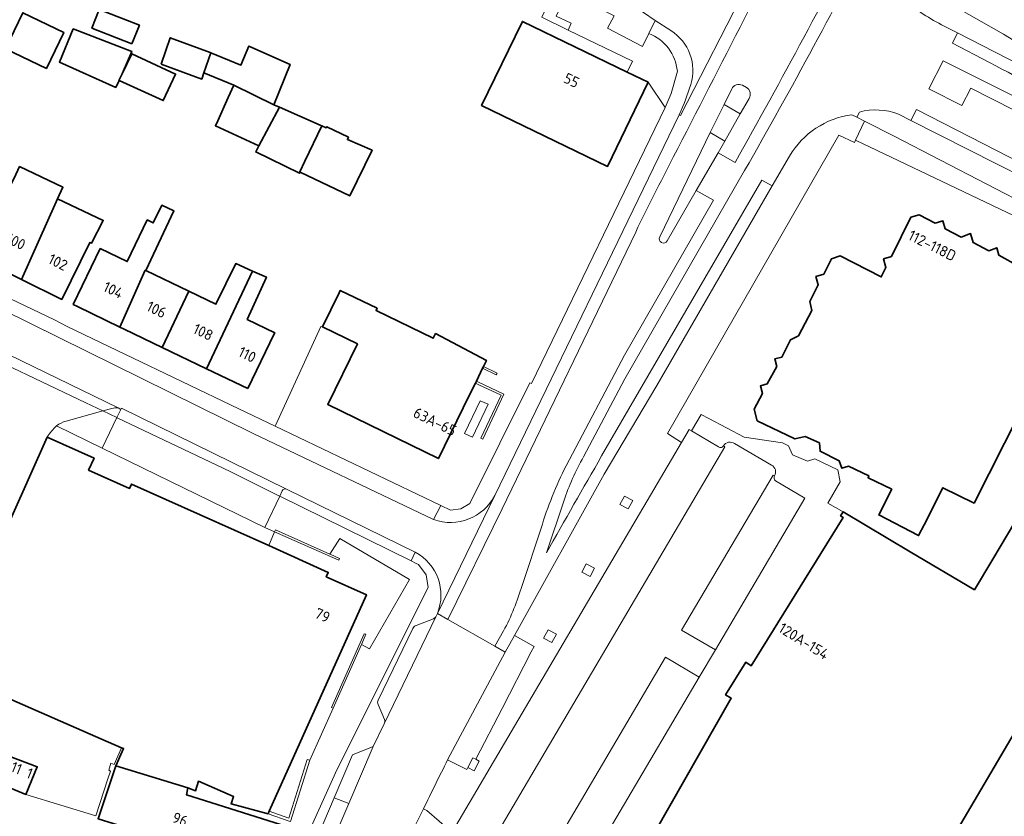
# Model space of a CAD drawing. Extents: x 152761 to 155748, y 459947 to 462743.
# Tile 143 of 256: x 154508 to 154632, y 461737 to 461838. Entities that reach past the tile are written whole.
import ezdxf
from ezdxf.enums import TextEntityAlignment as Align

# ---------------------------------------------------------------- set-up
doc = ezdxf.new("R2010")
doc.units = 0
doc.header["$LTSCALE"] = 0.75
for name, color, linetype, lineweight in [('B-RO-GR-BEPLANTING_CULTUUR_HEESTERS-GV', 251, 'CONTINUOUS', 18), ('B-RO-GR-GROENVOORZIENING-GV', 251, 'CONTINUOUS', 18), ('B-RO-IE-TERREINAFSCHEIDING_KUNSTMATIG_HEKWERK-G', 251, 'IE-TERREINAFSCHEIDING-KUNSTMATIG', 18), ('B-RO-IE-TERREINAFSCHEIDING_KUNSTMATIG_MUUR-G', 251, 'IE-TERREINAFSCHEIDING-KUNSTMATIG-DICHT', 18), ('B-RO-IE-TERREINAFSCHEIDING_KUNSTMATIG_MUUR-GV', 251, 'CONTINUOUS', 18), ('B-RO-OG-BEBOUWING-GV', 6, 'CONTINUOUS', 35), ('B-RO-OG-BEBOUWING-T18', 1, 'CONTINUOUS', 18), ('B-RO-VH-VERHARDING_ASFALT-GV', 251, 'CONTINUOUS', 18), ('B-RO-VH-VERHARDING_BETON-GV', 251, 'CONTINUOUS', 18), ('B-RO-VH-VERHARDING_BETONSTRAATSTEEN-GV', 251, 'CONTINUOUS', 18), ('B-RO-VH-VERHARDING_STRAATBAKSTEEN-GV', 251, 'CONTINUOUS', 18), ('B-RO-VH-VERHARDING_TEGEL-GV', 251, 'CONTINUOUS', 18)]:
    doc.layers.add(name, color=color, linetype=linetype, lineweight=lineweight)
doc.styles.add('NLCS-ISO-M200-T18', font='NLCS-ISO.ttf', dxfattribs={"height": 0.36})
doc.linetypes.add('IE-TERREINAFSCHEIDING-KUNSTMATIG', pattern='A,4,[82,NLCS.SHX,S=0.75,R=90,X=0,Y=0],4,-2', length=10)
doc.linetypes.add('IE-TERREINAFSCHEIDING-KUNSTMATIG-DICHT', pattern='A,8,-1,[82,NLCS.SHX,S=0.75,R=90,X=0,Y=0],-1', length=10)

msp = doc.modelspace()

# ---------------------------------------------------------------- linework, layer by layer
at = {"layer": 'B-RO-GR-BEPLANTING_CULTUUR_HEESTERS-GV', "flags": 128}
for points in [[(154587.58, 461835.907), (154586.789, 461834.269), (154582.372, 461836.586), (154583.177, 461838.121), (154577.292, 461841.061), (154575.882, 461838.095), (154577.779, 461837.193), (154577.375, 461836.315), (154585.494, 461832.397), (154584.83, 461831.021), (154587.507, 461829.724), (154589.653, 461826.543)], [(154589.653, 461826.543), (154590.374, 461828.301), (154591.18, 461831.131)]]:
    msp.add_lwpolyline(points, dxfattribs=at)
at = {"layer": 'B-RO-GR-BEPLANTING_CULTUUR_HEESTERS-GV'}
msp.add_lwpolyline([(154591.18, 461831.131, 0.2790938), (154587.58, 461835.907)], format="xyb", dxfattribs=at)
at = {"layer": 'B-RO-GR-GROENVOORZIENING-GV', "flags": 128}
for points in [[(154585.547, 461776.863), (154584.491, 461777.433), (154583.921, 461776.376), (154584.978, 461775.807)], [(154580.714, 461768.299), (154579.657, 461768.868), (154579.088, 461767.812), (154580.144, 461767.243)], [(154575.895, 461759.96), (154574.839, 461760.529), (154574.27, 461759.473), (154575.326, 461758.903)], [(154564.712, 461743.124), (154565.511, 461742.709), (154566.145, 461743.929), (154565.701, 461744.16), (154565.346, 461744.344)]]:
    msp.add_lwpolyline(points, close=True, dxfattribs=at)
at = {"layer": 'B-RO-IE-TERREINAFSCHEIDING_KUNSTMATIG_HEKWERK-G', "flags": 128}
msp.add_lwpolyline([(154589.653, 461826.543), (154587.507, 461829.724)], dxfattribs=at)
at = {"layer": 'B-RO-IE-TERREINAFSCHEIDING_KUNSTMATIG_MUUR-G', "flags": 128}
for points in [[(154540.387, 461786.346), (154546.125, 461798.867), (154546.327, 461798.814)], [(154568.301, 461792.733), (154566.57, 461793.575)], [(154566.689, 461793.818), (154568.416, 461792.962)], [(154568.416, 461792.962), (154568.301, 461792.733)], [(154565.654, 461791.702), (154566.113, 461791.487)], [(154566.04, 461791.843), (154565.783, 461791.967)], [(154567.549, 461791.113), (154566.04, 461791.843)], [(154566.113, 461791.487), (154568.936, 461790.166)], [(154568.936, 461790.166), (154566.351, 461784.762), (154566.614, 461784.633), (154569.254, 461790.289), (154567.549, 461791.113)], [(154566.269, 461789.478), (154564.296, 461785.338), (154565.283, 461784.885)], [(154565.283, 461784.885), (154567.256, 461789.025), (154566.269, 461789.478)], [(154520.971, 461745.606), (154520.015, 461743.515), (154519.618, 461743.651), (154519.34, 461742.777), (154519.559, 461742.667), (154519.238, 461741.686)], [(154519.238, 461741.686), (154517.709, 461737.018)], [(154517.709, 461737.018), (154508.858, 461739.692)]]:
    msp.add_lwpolyline(points, dxfattribs=at)
at = {"layer": 'B-RO-IE-TERREINAFSCHEIDING_KUNSTMATIG_MUUR-GV', "flags": 128}
for points in [[(154540.387, 461773.144), (154540.294, 461772.925), (154548.419, 461769.337), (154548.512, 461769.556), (154547.316, 461770.084), (154547.276, 461770.102)], [(154551.626, 461760.034), (154547.475, 461750.696), (154547.688, 461750.635), (154551.257, 461758.663), (154551.295, 461758.748), (154551.839, 461759.973)], [(154539.602, 461737.584), (154539.462, 461737.272), (154542.121, 461736.336), (154542.289, 461736.277), (154544.747, 461744.042), (154544.423, 461744.145), (154542.071, 461736.715)]]:
    msp.add_lwpolyline(points, close=True, dxfattribs=at)
at = {"layer": 'B-RO-OG-BEBOUWING-GV', "flags": 128}
for points in [[(154506.302, 461833.972), (154511.466, 461831.477), (154513.664, 461836.026), (154508.499, 461838.521)], [(154522.276, 461834.608), (154523.222, 461836.959), (154518.142, 461838.92), (154517.222, 461836.582)], [(154584.83, 461831.021), (154571.602, 461837.431), (154570.665, 461835.497), (154566.451, 461826.802), (154582.355, 461819.095), (154587.507, 461829.724)], [(154521.019, 461830.817), (154522.252, 461833.627), (154514.847, 461836.466), (154513.116, 461832.278), (154520.224, 461829.087), (154520.635, 461829.956), (154520.626, 461829.96)], [(154525.976, 461832), (154531.084, 461830.134), (154531.359, 461830.904), (154532.251, 461833.47), (154532.138, 461833.485), (154527.112, 461835.351)], [(154520.635, 461829.956), (154526.221, 461827.418), (154527.789, 461830.769), (154522.245, 461833.342), (154521.019, 461830.817), (154520.626, 461829.96)], [(154532.251, 461833.47), (154531.359, 461830.904), (154535.155, 461829.36), (154540.196, 461826.874), (154542.251, 461831.982), (154537.035, 461834.307), (154536.035, 461831.902)], [(154540.903, 461826.565), (154540.196, 461826.874), (154535.155, 461829.36), (154534.428, 461827.797), (154533.103, 461824.878), (154532.806, 461824.23), (154538.292, 461821.715)], [(154546.255, 461824.226), (154546.068, 461824.308), (154540.903, 461826.565), (154538.292, 461821.715), (154537.913, 461820.931), (154543.453, 461818.228), (154543.535, 461818.39), (154543.479, 461818.416), (154544.119, 461819.756)], [(154543.535, 461818.39), (154549.777, 461815.362), (154552.6, 461821.142), (154549.492, 461822.494), (154549.628, 461822.791), (154546.898, 461824.116), (154546.817, 461823.981), (154546.255, 461824.226), (154544.119, 461819.756), (154543.479, 461818.416)], [(154508.313, 461804.805), (154512.716, 461814.608), (154512.857, 461815.011), (154513.549, 461816.471), (154508.07, 461819.066), (154507.378, 461817.606), (154505.837, 461814.579), (154506.149, 461814.423), (154502.759, 461807.542)], [(154512.857, 461815.011), (154512.716, 461814.608), (154508.313, 461804.805), (154513.409, 461802.294), (154516.953, 461809.487), (154517.146, 461809.386), (154518.653, 461812.267)], [(154520.744, 461798.798), (154523.956, 461805.967), (154524.029, 461805.932), (154527.565, 461813.461), (154526.051, 461814.191), (154524.97, 461811.948), (154524.213, 461812.326), (154521.673, 461807.069), (154518.258, 461808.716), (154514.846, 461801.644), (154515.383, 461801.385)], [(154529.438, 461803.322), (154524.029, 461805.932), (154523.956, 461805.967), (154520.744, 461798.798), (154521.283, 461798.538), (154526.087, 461796.22)], [(154529.438, 461803.322), (154526.087, 461796.22), (154531.688, 461793.518), (154537.508, 461805.868), (154535.377, 461806.806), (154532.875, 461801.664)], [(154536.896, 461791.005), (154540.231, 461797.918), (154540.308, 461798.077), (154536.84, 461799.751), (154539.254, 461805.1), (154537.508, 461805.868), (154531.688, 461793.518)], [(154565.783, 461791.967), (154566.57, 461793.575), (154566.689, 461793.818), (154566.896, 461794.241), (154567.012, 461794.477), (154567.059, 461794.574), (154560.627, 461797.959), (154560.337, 461797.367), (154553.105, 461800.904), (154553.23, 461801.159), (154548.585, 461803.431), (154548.441, 461803.136), (154546.327, 461798.814), (154550.747, 461796.651), (154547.01, 461789.013), (154560.991, 461782.173), (154564.895, 461790.152), (154565.654, 461791.702)], [(154612.107, 461775.42), (154611.796, 461774.918), (154612.112, 461774.724), (154600.522, 461755.978), (154599.814, 461756.416), (154597.276, 461752.309), (154597.983, 461751.872), (154582.459, 461724.685), (154582.14, 461724.868), (154581.846, 461724.356), (154606.108, 461710.179), (154606.056, 461710.091), (154610.382, 461707.55), (154617.319, 461719.242), (154617.199, 461719.313), (154640.187, 461758.409), (154642.592, 461762.628), (154642.749, 461762.535), (154651.556, 461777.377), (154636.481, 461778.595), (154631.03, 461769.449), (154628.702, 461765.584), (154620.593, 461770.39)], [(154508.858, 461739.692), (154510.306, 461743.209), (154506.641, 461744.598), (154505.27, 461741.18)], [(154525.793, 461734.208), (154539.597, 461730.165), (154541.824, 461735.61), (154541.848, 461735.669), (154529.148, 461739.675), (154529.311, 461740.54), (154520.23, 461743.325), (154517.986, 461736.65), (154525.712, 461734.233)]]:
    msp.add_lwpolyline(points, close=True, dxfattribs=at)
for points in [[(154634.376, 461806.459), (154631.777, 461807.861), (154631.528, 461808.81), (154630.528, 461808.411), (154628.529, 461809.463), (154628.23, 461810.612), (154627.03, 461810.163), (154625.031, 461811.214), (154624.732, 461812.215), (154623.732, 461811.916), (154621.734, 461812.966), (154620.683, 461812.668), (154618.231, 461807.724), (154617.231, 461807.425), (154617.531, 461806.325), (154616.93, 461805.126), (154611.733, 461807.78), (154610.633, 461807.431), (154609.682, 461805.483), (154608.683, 461805.184), (154608.981, 461804.135), (154607.931, 461802.037), (154608.18, 461800.887), (154606.478, 461797.691), (154605.479, 461797.193), (154604.378, 461794.995), (154603.477, 461794.796), (154603.727, 461793.797), (154602.526, 461791.599), (154601.676, 461791.35), (154601.926, 461790.4), (154600.875, 461788.402), (154601.274, 461786.953), (154606.02, 461784.65), (154607.321, 461784.948), (154609.119, 461784.147), (154609.218, 461783.098), (154611.618, 461781.896), (154611.967, 461780.947), (154612.816, 461781.196), (154615.366, 461779.995), (154615.265, 461779.745), (154618.263, 461778.293), (154616.612, 461775.046), (154621.659, 461772.444), (154622.345, 461773.802), (154623.224, 461775.542), (154624.126, 461777.327), (154624.712, 461778.487), (154628.659, 461776.534), (154642.021, 461802.954)], [(154503.324, 461753.3), (154518.349, 461746.749), (154520.971, 461745.606), (154521.205, 461745.504), (154520.23, 461743.325), (154529.311, 461740.54), (154530.311, 461740.188), (154530.676, 461741.375), (154535.117, 461739.439), (154534.792, 461738.52), (154539.462, 461737.272), (154539.602, 461737.584), (154551.889, 461764.96), (154546.825, 461767.232), (154547.07, 461767.779), (154539.545, 461771.161), (154522.216, 461778.95), (154521.963, 461778.389), (154516.8, 461780.705), (154517.477, 461782.241), (154511.575, 461784.869), (154504.818, 461769.815)]]:
    msp.add_lwpolyline(points, dxfattribs=at)
at = {"layer": 'B-RO-VH-VERHARDING_ASFALT-GV', "flags": 128}
for points in [[(154608.318, 461858.267), (154591.561, 461825.547), (154591.41, 461825.625), (154568.134, 461777.486), (154560.855, 461762.589), (154562.162, 461761.844)], [(154591.41, 461825.625), (154591.561, 461825.547), (154608.318, 461858.267)], [(154580.301, 461843.551), (154586.421, 461840.419), (154585.757, 461839.101), (154586.891, 461838.529), (154588.376, 461837.557), (154590.361, 461836.258)], [(154630.599, 461832.241), (154625.92, 461834.659), (154626.579, 461835.975), (154625.235, 461836.669)], [(154655.077, 461820.335), (154651.567, 461822.243), (154638.147, 461829.926), (154635.992, 461831.115), (154626.579, 461835.975), (154625.92, 461834.659), (154630.599, 461832.241)], [(154658.832, 461815.406), (154624.78, 461832.458), (154622.964, 461828.907), (154627.11, 461826.784), (154628.254, 461828.998), (154663.934, 461810.865), (154690.653, 461797.109), (154691.542, 461798.84), (154677.908, 461805.836), (154666.519, 461811.758)], [(154661.886, 461806.734), (154688.506, 461792.932), (154690.653, 461797.109), (154663.934, 461810.865), (154628.254, 461828.998), (154627.11, 461826.784), (154622.964, 461828.907), (154624.78, 461832.458), (154658.832, 461815.406)], [(154588.953, 461810.186), (154595.333, 461823.369), (154597.104, 461826.93), (154598.05, 461828.884)], [(154598.05, 461828.884), (154597.104, 461826.93)], [(154599.906, 461829.071), (154599.399, 461829.354)], [(154599.399, 461829.354), (154599.906, 461829.071)], [(154600.246, 461827.698), (154599.12, 461825.742), (154597.167, 461822.281), (154596.312, 461820.796), (154598.478, 461819.603)], [(154597.104, 461826.93), (154599.12, 461825.742), (154600.246, 461827.698)], [(154613.234, 461825.624), (154613.855, 461825.311), (154614.173, 461825.963)], [(154619.12, 461825.709), (154620.676, 461824.919), (154621.4, 461826.3), (154639.87, 461816.829)], [(154639.87, 461816.829), (154621.4, 461826.3), (154620.676, 461824.919), (154645.996, 461812.074), (154645.799, 461811.59), (154651.615, 461809.704), (154652.327, 461809.42), (154652.561, 461809.327), (154654.115, 461808.555), (154665.155, 461802.818), (154668.425, 461801.131)], [(154595.333, 461823.369), (154588.953, 461810.186)], [(154589.903, 461809.669), (154593.571, 461816.038), (154596.312, 461820.796), (154597.167, 461822.281), (154595.333, 461823.369)], [(154598.478, 461819.603), (154596.312, 461820.796), (154593.571, 461816.038), (154595.723, 461814.822), (154584.487, 461795.221), (154577.122, 461781.271)], [(154581.611, 461782.495), (154601.854, 461817.35), (154603.165, 461816.625), (154605.352, 461820.408)], [(154579.326, 461782.384), (154584.558, 461792.258), (154599.673, 461818.578)], [(154599.673, 461818.578), (154584.558, 461792.258), (154579.326, 461782.384)], [(154569.217, 461760.386), (154568.096, 461758.462), (154569.44, 461757.696), (154570.613, 461759.81), (154581.915, 461780.179), (154588.582, 461791.391), (154603.165, 461816.625), (154601.854, 461817.35), (154581.611, 461782.495)], [(154577.122, 461781.271), (154584.487, 461795.221), (154595.723, 461814.822), (154593.571, 461816.038), (154589.903, 461809.669)], [(154585.914, 461810.802), (154569.024, 461775.828), (154562.162, 461761.844), (154568.096, 461758.462), (154569.217, 461760.386)], [(154562.162, 461761.844), (154569.024, 461775.828), (154585.914, 461810.802)], [(154520.516, 461788.562), (154497.525, 461799.765), (154496.116, 461798.896)], [(154496.116, 461798.896), (154500.692, 461796.718), (154516.459, 461789.212), (154518.606, 461788.188), (154519.742, 461788.498)], [(154540.294, 461772.925), (154539.073, 461773.471), (154518.527, 461783.494), (154512.749, 461786.31)], [(154511.575, 461784.869), (154517.477, 461782.241), (154516.8, 461780.705), (154521.963, 461778.389), (154522.216, 461778.95), (154539.545, 461771.161), (154540.294, 461772.925)], [(154597.013, 461783.788), (154597.166, 461783.672), (154567.253, 461732.82), (154567.148, 461732.882), (154566.852, 461732.377)], [(154603.085, 461781.344), (154598.382, 461784.06)], [(154593.929, 461754.555), (154595.976, 461758.01), (154591.702, 461760.498), (154603.267, 461780.079), (154603.449, 461779.998)], [(154574.646, 461770.252), (154576.836, 461776.802)], [(154576.836, 461776.802), (154574.646, 461770.252)], [(154571.55, 461766.138), (154573.966, 461773.352)], [(154573.966, 461773.352), (154571.55, 461766.138)], [(154572.884, 461728.348), (154572.809, 461728.393), (154589.681, 461757.053), (154593.929, 461754.555)]]:
    msp.add_lwpolyline(points, dxfattribs=at)
at = {"layer": 'B-RO-VH-VERHARDING_ASFALT-GV'}
for points in [[(154608.582, 461855.326, -0.001806), (154590.663, 461820.261)], [(154590.663, 461820.261, 0.001806), (154608.582, 461855.326)], [(154598.478, 461819.603, 0.0087217), (154615.563, 461851.362)], [(154615.563, 461851.362, -0.0087217), (154598.478, 461819.603)], [(154599.673, 461818.578, 0.0134709), (154616.685, 461850.195)], [(154616.685, 461850.195, -0.0134709), (154599.673, 461818.578)], [(154625.235, 461836.669, -0.0599711), (154620.083, 461839.938)], [(154590.361, 461836.258, -0.3363296), (154592.891, 461829.461)], [(154630.599, 461832.241, -0.0116851), (154643.184, 461825.318)], [(154643.184, 461825.318, 0.0116851), (154630.599, 461832.241)], [(154592.891, 461829.461, -0.0284078), (154591.41, 461825.625)], [(154599.399, 461829.354, 0.4168805), (154598.05, 461828.884)], [(154598.05, 461828.884, -0.4168805), (154599.399, 461829.354)], [(154600.246, 461827.698, 0.4209536), (154599.906, 461829.071)], [(154599.906, 461829.071, -0.4209536), (154600.246, 461827.698)], [(154614.173, 461825.963, -0.1564715), (154619.12, 461825.709)], [(154605.352, 461820.408, -0.2301193), (154613.234, 461825.624)], [(154590.663, 461820.261, 0.0062111), (154585.914, 461810.802)], [(154585.914, 461810.802, -0.0062111), (154590.663, 461820.261)], [(154588.953, 461810.186, 0.9673112), (154589.903, 461809.669)], [(154589.903, 461809.669, -0.9673112), (154588.953, 461810.186)], [(154519.742, 461788.498, -0.1112056), (154520.516, 461788.562)], [(154512.749, 461786.31, 0.0677223), (154511.575, 461784.869)], [(154598.382, 461784.06, 0.4399317), (154597.013, 461783.788)], [(154581.611, 461782.495, 0.0035311), (154574.646, 461770.252)], [(154574.646, 461770.252, -0.0035311), (154581.611, 461782.495)], [(154576.836, 461776.802, -0.0480416), (154579.326, 461782.384)], [(154579.326, 461782.384, 0.0480416), (154576.836, 461776.802)], [(154573.966, 461773.352, -0.0443943), (154577.122, 461781.271)], [(154577.122, 461781.271, 0.0443943), (154573.966, 461773.352)], [(154603.449, 461779.998, 0.4366604), (154603.085, 461781.344)], [(154569.217, 461760.386, 0.053761), (154571.55, 461766.138)], [(154571.55, 461766.138, -0.053761), (154569.217, 461760.386)]]:
    msp.add_lwpolyline(points, format="xyb", dxfattribs=at)
at = {"layer": 'B-RO-VH-VERHARDING_BETON-GV', "flags": 128}
for points in [[(154614.173, 461825.963), (154613.855, 461825.311), (154614.831, 461824.819), (154618.568, 461822.933), (154636.137, 461813.817), (154645.799, 461811.59), (154645.996, 461812.074), (154620.676, 461824.919)], [(154620.676, 461824.919), (154619.12, 461825.709)]]:
    msp.add_lwpolyline(points, dxfattribs=at)
at = {"layer": 'B-RO-VH-VERHARDING_BETON-GV'}
msp.add_lwpolyline([(154619.12, 461825.709, 0.1564715), (154614.173, 461825.963)], format="xyb", dxfattribs=at)
at = {"layer": 'B-RO-VH-VERHARDING_BETONSTRAATSTEEN-GV', "flags": 128}
for points in [[(154518.606, 461788.188), (154520.364, 461787.349), (154520.858, 461788.387), (154520.516, 461788.562)], [(154519.742, 461788.498), (154518.606, 461788.188)], [(154541.815, 461778.299), (154520.93, 461788.538), (154520.858, 461788.387), (154520.364, 461787.349), (154520.421, 461787.322), (154534.665, 461780.527), (154540.932, 461777.433), (154540.941, 461777.429)], [(154518.527, 461783.494), (154520.364, 461787.349), (154518.606, 461788.188), (154513.943, 461786.914)], [(154512.749, 461786.31), (154518.527, 461783.494)], [(154592.951, 461785.675), (154592.681, 461785.835), (154591.721, 461784.204), (154563.21, 461735.755), (154567.012, 461733.496)], [(154596.392, 461783.644), (154592.951, 461785.675)], [(154567.148, 461732.882), (154567.253, 461732.82), (154597.166, 461783.672), (154597.013, 461783.788)], [(154603.449, 461779.998), (154603.267, 461780.079), (154591.702, 461760.498), (154595.976, 461758.01), (154607.296, 461777.167), (154603.591, 461779.366)], [(154540.941, 461777.429), (154541.249, 461778.081)], [(154562.15, 461744.08), (154569.44, 461757.696), (154568.096, 461758.462), (154562.162, 461761.844), (154560.855, 461762.589), (154560.675, 461762.182), (154554.147, 461748.623), (154552.731, 461745.772), (154549.652, 461738.576), (154532.581, 461698.695)], [(154554.147, 461748.623), (154560.675, 461762.182), (154560.363, 461761.91), (154558.189, 461761.085)], [(154557.766, 461760.686), (154553.376, 461751.645)], [(154573.49, 461728.522), (154577.303, 461726.296), (154593.929, 461754.555), (154589.681, 461757.053), (154572.809, 461728.393), (154572.884, 461728.348)], [(154553.357, 461751.076), (154554.16, 461749.204)], [(154522.828, 461656.27), (154524.856, 461661.015), (154526.136, 461663.998), (154526.527, 461664.918), (154547.216, 461713.264), (154549.927, 461719.596), (154553.409, 461726.571), (154555.233, 461730.153), (154559.104, 461737.881)]]:
    msp.add_lwpolyline(points, dxfattribs=at)
at = {"layer": 'B-RO-VH-VERHARDING_BETONSTRAATSTEEN-GV'}
for points in [[(154520.516, 461788.562, 0.1112056), (154519.742, 461788.498)], [(154513.943, 461786.914, 0.0868965), (154512.749, 461786.31)], [(154597.013, 461783.788, -0.4250438), (154596.392, 461783.644)], [(154603.591, 461779.366, -0.3924994), (154603.449, 461779.998)], [(154541.249, 461778.081, -0.3986744), (154541.815, 461778.299)], [(154558.189, 461761.085, 0.2238667), (154557.766, 461760.686)], [(154553.376, 461751.645, 0.2020601), (154553.357, 461751.076)], [(154554.16, 461749.204, -0.2048323), (154554.147, 461748.623)], [(154559.104, 461737.881, -0.0055035), (154562.15, 461744.08)]]:
    msp.add_lwpolyline(points, format="xyb", dxfattribs=at)
at = {"layer": 'B-RO-VH-VERHARDING_BETONSTRAATSTEEN-GV', "flags": 128}
for points in [[(154520.364, 461787.349), (154518.527, 461783.494), (154539.073, 461773.471), (154540.941, 461777.429), (154540.932, 461777.433), (154534.665, 461780.527), (154520.421, 461787.322)], [(154562.15, 461744.08), (154564.574, 461742.857), (154564.712, 461743.124), (154565.346, 461744.344), (154565.701, 461744.16), (154569.045, 461750.577), (154572.722, 461757.745), (154573.073, 461758.402), (154570.613, 461759.81), (154569.44, 461757.696)], [(154549.652, 461738.576), (154547.827, 461739.279), (154524.515, 461684.427), (154526.278, 461683.78), (154532.581, 461698.695)], [(154559.104, 461737.881), (154555.233, 461730.153), (154555.649, 461729.954), (154559.239, 461729.249), (154562.371, 461734.52), (154562.658, 461735.004), (154559.51, 461737.687)]]:
    msp.add_lwpolyline(points, close=True, dxfattribs=at)
at = {"layer": 'B-RO-VH-VERHARDING_STRAATBAKSTEEN-GV', "flags": 128}
for points in [[(154560.388, 461774.449), (154537.598, 461785.349), (154502.413, 461802.71), (154502.399, 461802.717), (154500.264, 461803.764)], [(154499.151, 461800.769), (154497.525, 461799.765), (154520.516, 461788.562), (154520.858, 461788.387), (154520.93, 461788.538), (154541.815, 461778.299), (154558.07, 461770.335)], [(154560.855, 461762.589), (154568.134, 461777.486)]]:
    msp.add_lwpolyline(points, dxfattribs=at)
at = {"layer": 'B-RO-VH-VERHARDING_STRAATBAKSTEEN-GV'}
for points in [[(154568.134, 461777.486, -0.3698117), (154560.388, 461774.449)], [(154558.07, 461770.335, -0.3827767), (154560.855, 461762.589)]]:
    msp.add_lwpolyline(points, format="xyb", dxfattribs=at)
at = {"layer": 'B-RO-VH-VERHARDING_STRAATBAKSTEEN-GV', "flags": 128}
msp.add_lwpolyline([(154549.652, 461738.576), (154552.731, 461745.772), (154550.148, 461744.74), (154547.827, 461739.279)], close=True, dxfattribs=at)
at = {"layer": 'B-RO-VH-VERHARDING_TEGEL-GV', "flags": 128}
for points in [[(154541.454, 461857.93), (154546.001, 461856.065), (154551.185, 461853.785), (154549.218, 461849.112), (154552.09, 461847.846), (154553.766, 461852.03), (154570.593, 461844.37), (154572.284, 461843.563), (154575.859, 461841.777), (154577.292, 461841.061), (154583.177, 461838.121), (154582.372, 461836.586), (154586.789, 461834.269), (154587.58, 461835.907), (154588.376, 461837.557), (154586.891, 461838.529), (154585.757, 461839.101), (154573.2, 461845.438), (154566.402, 461848.565), (154551.351, 461855.314), (154550.467, 461855.77), (154543.446, 461859.693), (154542.614, 461860.246), (154532.921, 461867.12)], [(154671.596, 461812.984), (154668.552, 461814.559), (154659.226, 461819.417), (154657.376, 461820.472), (154651.048, 461824.344), (154632.371, 461835.793), (154622.358, 461841.553), (154621.274, 461845.567), (154619.383, 461840.799)], [(154590.361, 461836.258), (154588.376, 461837.557), (154587.58, 461835.907)], [(154625.235, 461836.669), (154626.579, 461835.975), (154635.992, 461831.115), (154638.147, 461829.926), (154651.567, 461822.243), (154655.077, 461820.335)], [(154591.18, 461831.131), (154590.374, 461828.301), (154589.653, 461826.543), (154572.749, 461791.656), (154572.544, 461791.748), (154564.976, 461776.491), (154563.834, 461775.802), (154562.514, 461775.647), (154561.305, 461776.229), (154560.388, 461774.449)], [(154559.104, 461737.881), (154559.51, 461737.687), (154562.658, 461735.004), (154563.132, 461735.801), (154563.21, 461735.755), (154591.721, 461784.204), (154589.921, 461785.35), (154611.587, 461823.061), (154613.559, 461822.139), (154613.681, 461822.396), (154614.831, 461824.819), (154613.855, 461825.311), (154613.234, 461825.624)], [(154568.134, 461777.486), (154591.41, 461825.625)], [(154689.429, 461790.263), (154687.776, 461791.115), (154686.887, 461789.377), (154685.108, 461790.233), (154674.412, 461795.797), (154672.659, 461796.719), (154667.503, 461799.341), (154664.247, 461801.055), (154653.2, 461806.819), (154651.442, 461807.715), (154652.327, 461809.42), (154651.615, 461809.704), (154645.799, 461811.59), (154636.137, 461813.817), (154618.568, 461822.933), (154614.831, 461824.819), (154613.681, 461822.396), (154640.09, 461809.83)], [(154605.352, 461820.408), (154603.165, 461816.625), (154588.582, 461791.391), (154581.915, 461780.179), (154570.613, 461759.81), (154573.073, 461758.402), (154572.722, 461757.745), (154569.045, 461750.577), (154565.701, 461744.16), (154566.145, 461743.929), (154565.511, 461742.709), (154564.712, 461743.124)], [(154512.474, 461799.7), (154504.074, 461803.722), (154501.604, 461804.904), (154500.643, 461805.442), (154500.573, 461805.276), (154495.808, 461807.274), (154495.326, 461806.124), (154496.048, 461805.805), (154496.205, 461805.735), (154496.598, 461806.725), (154498.268, 461805.989), (154497.795, 461804.997)], [(154500.264, 461803.764), (154502.399, 461802.717), (154502.413, 461802.71), (154537.598, 461785.349), (154560.388, 461774.449), (154561.305, 461776.229), (154540.351, 461786.267), (154535.786, 461788.454), (154514.178, 461798.825), (154512.474, 461799.7)], [(154582.459, 461724.685), (154597.983, 461751.872), (154597.276, 461752.309), (154599.814, 461756.416), (154600.522, 461755.978), (154612.112, 461774.724), (154611.796, 461774.918), (154612.107, 461775.42), (154610.171, 461776.54), (154611.735, 461779.211), (154611.446, 461780.761), (154608.535, 461782.15), (154607.639, 461781.857), (154605.738, 461782.644), (154605.208, 461783.779), (154604.459, 461784.152), (154599.615, 461784.886), (154595.15, 461787.235), (154594.174, 461787.749), (154592.951, 461785.675), (154596.392, 461783.644)], [(154598.382, 461784.06), (154603.085, 461781.344)], [(154603.591, 461779.366), (154607.296, 461777.167), (154595.976, 461758.01)], [(154544.896, 461735.611), (154548.216, 461742.918), (154559.692, 461765.882), (154559.434, 461767.469), (154558.483, 461768.762), (154558.172, 461768.918), (154557.528, 461769.236), (154540.941, 461777.429), (154539.073, 461773.471), (154540.294, 461772.925), (154540.387, 461773.144), (154547.276, 461770.102), (154548.532, 461772.064), (154557.316, 461766.894), (154552.272, 461758.116), (154551.257, 461758.663), (154547.688, 461750.635), (154544.747, 461744.042), (154542.289, 461736.277)], [(154541.249, 461778.081), (154540.941, 461777.429), (154557.528, 461769.236), (154558.07, 461770.335), (154541.815, 461778.299)], [(154558.07, 461770.335), (154557.528, 461769.236), (154558.172, 461768.918), (154558.483, 461768.762), (154559.434, 461767.469), (154559.692, 461765.882), (154548.216, 461742.918), (154544.896, 461735.611), (154535.661, 461713.451), (154518.825, 461673.193), (154516.354, 461673.927), (154515.743, 461674.107), (154514.996, 461671.943), (154521.737, 461673.079), (154522.599, 461675.119), (154523.306, 461676.739)], [(154558.189, 461761.085), (154560.363, 461761.91), (154560.675, 461762.182), (154560.855, 461762.589)], [(154553.376, 461751.645), (154557.766, 461760.686)], [(154595.976, 461758.01), (154593.929, 461754.555), (154577.303, 461726.296), (154573.49, 461728.522)], [(154554.16, 461749.204), (154553.357, 461751.076)], [(154523.306, 461676.739), (154522.372, 461679.386), (154524.515, 461684.427), (154547.827, 461739.279), (154550.148, 461744.74), (154552.731, 461745.772), (154554.147, 461748.623)], [(154564.712, 461743.124), (154564.574, 461742.857), (154562.15, 461744.08)]]:
    msp.add_lwpolyline(points, dxfattribs=at)
for points in [[(154574.036, 461837.953), (154577.375, 461836.315), (154577.779, 461837.193), (154575.882, 461838.095), (154577.292, 461841.061), (154575.859, 461841.777)], [(154597.104, 461826.93), (154595.333, 461823.369), (154597.167, 461822.281), (154599.12, 461825.742)], [(154585.547, 461776.863), (154584.978, 461775.807), (154583.921, 461776.376), (154584.491, 461777.433)], [(154580.714, 461768.299), (154580.144, 461767.243), (154579.088, 461767.812), (154579.657, 461768.868)], [(154575.895, 461759.96), (154575.326, 461758.903), (154574.27, 461759.473), (154574.839, 461760.529)]]:
    msp.add_lwpolyline(points, close=True, dxfattribs=at)
at = {"layer": 'B-RO-VH-VERHARDING_TEGEL-GV'}
for points in [[(154620.083, 461839.938, 0.0599711), (154625.235, 461836.669)], [(154587.58, 461835.907, -0.2790938), (154591.18, 461831.131)], [(154592.891, 461829.461, 0.3363296), (154590.361, 461836.258)], [(154591.41, 461825.625, 0.0284078), (154592.891, 461829.461)], [(154613.234, 461825.624, 0.2301193), (154605.352, 461820.408)], [(154596.392, 461783.644, 0.4250438), (154597.013, 461783.788)], [(154597.013, 461783.788, -0.4399317), (154598.382, 461784.06)], [(154603.085, 461781.344, -0.4366604), (154603.449, 461779.998)], [(154603.449, 461779.998, 0.3924994), (154603.591, 461779.366)], [(154541.815, 461778.299, 0.3986744), (154541.249, 461778.081)], [(154560.388, 461774.449, 0.3698117), (154568.134, 461777.486)], [(154560.855, 461762.589, 0.3827767), (154558.07, 461770.335)], [(154557.766, 461760.686, -0.2238667), (154558.189, 461761.085)], [(154553.357, 461751.076, -0.2020601), (154553.376, 461751.645)], [(154554.147, 461748.623, 0.2048323), (154554.16, 461749.204)], [(154562.15, 461744.08, 0.0055035), (154559.104, 461737.881)]]:
    msp.add_lwpolyline(points, format="xyb", dxfattribs=at)

# ---------------------------------------------------------------- texts
at = {"layer": 'B-RO-OG-BEBOUWING-T18', "style": 'NLCS-ISO-M200-T18'}
for s, rotation, p in [('55', 334.1, (154577.81, 461829.978)), ('100', 333.8, (154507.605, 461809.613)), ('112-118D', 333.6, (154623.378, 461809.099)), ('102', 333.8, (154512.923, 461806.993)), ('104', 334.3, (154519.918, 461803.474)), ('106', 334.2, (154525.377, 461801.004)), ('108', 334.3, (154531.271, 461798.16)), ('110', 334.2, (154536.836, 461795.311)), ('63A-65', 333.9, (154560.546, 461786.844)), ('79', 335.8, (154546.337, 461762.359)), ('120A-154', 328.3, (154607.153, 461759.097)), ('111 1', 338.1, (154508.06, 461742.896)), ('96', 339.2, (154528.357, 461736.572))]:
    msp.add_text(s, height=1.35, rotation=rotation, dxfattribs=at).set_placement(p, align=Align.MIDDLE)

doc.saveas('drawing.dxf')
